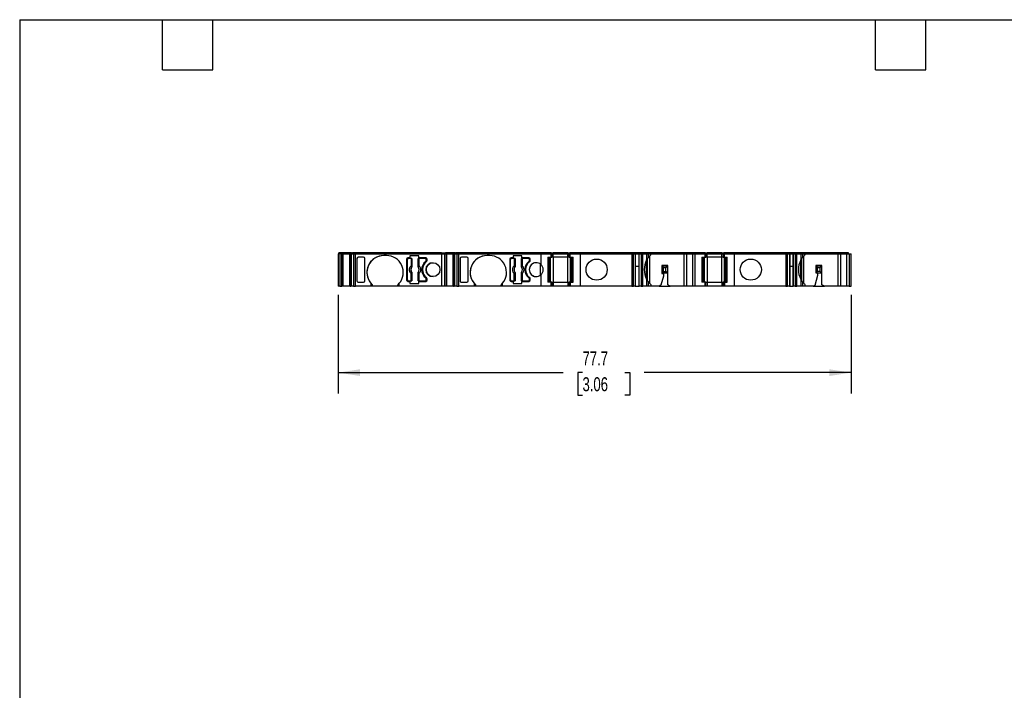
# Model space of a CAD drawing. Header units: millimetres. Extents: x 6 to 273, y 6 to 210.
# Tile 2 of 5: x 6 to 155, y 108 to 210. Entities that reach past the tile are written whole.
import ezdxf

# ---------------------------------------------------------------- set-up
doc = ezdxf.new("R2010")
doc.units = ezdxf.units.MM
doc.linetypes.add('SLD-Solid', pattern=[0])
doc.layers.add('DIMENSIONS', color=140, linetype='SLD-Solid', lineweight=25)
doc.layers.add('TEXT', color=140, linetype='SLD-Solid', lineweight=25)
doc.styles.add('SLDTEXTSTYLE0', font='TXT', dxfattribs={"width": 0.7})
doc.dimstyles.new('SLDDIMSTYLE0', dxfattribs={"dimtxt": 2.158008, "dimasz": 3.302, "dimexe": 0, "dimexo": 0.0625, "dimgap": 0.539502, "dimtad": 0, "dimtih": 1, "dimtoh": 1, "dimrnd": 1e-09, "dimzin": 12, "dimdsep": 46, "dimtxsty": 'SLDTEXTSTYLE0', "dimsah": 1, "dimcen": 0.09, "dimadec": 0, "dimazin": 3, "dimtfac": 1, "dimtofl": 0, "dimtmove": 0, "dimatfit": 3, "dimfxl": 0, "dimfrac": 2, "dimtolj": 1, "dimtzin": 12, "dimarcsym": 0})

# ---------------------------------------------------------------- blocks, each defined once
blk = doc.blocks.new('_D_4')
at = {"layer": 'DIMENSIONS'}
for p, q in [((54.54, 167.89), (54.54, 152.91)), ((132.19, 167.89), (132.19, 152.91)), ((54.54, 156.08), (88.61, 156.08)), ((91.53, 156.08), (90.8, 156.08)), ((90.8, 156.08), (90.8, 152.65)), ((97.94, 156.08), (98.67, 156.08)), ((98.67, 156.08), (98.67, 152.65)), ((132.19, 156.08), (100.87, 156.08)), ((90.8, 152.65), (91.53, 152.65)), ((98.67, 152.65), (97.94, 152.65))]:
    blk.add_line(p, q, dxfattribs=at)
for points in [[(54.54, 156.08), (57.84, 155.57), (57.84, 156.59)], [(132.19, 156.08), (128.89, 156.59), (128.89, 155.57)]]:
    blk.add_solid(points, dxfattribs=at)
at = {"layer": 'DIMENSIONS', "char_height": 2.117, "attachment_point": 1, "style": 'SLDTEXTSTYLE0'}
for s, insert in [('77.7', (91.53, 159.29)), ('3.06', (91.53, 155.38))]:
    blk.add_mtext(s, dxfattribs=dict(at, insert=insert))

msp = doc.modelspace()

# ---------------------------------------------------------------- linework, layer by layer
for p, q in [((54.536, 174.057), (54.536, 169.157)), ((54.784, 174.057), (54.536, 174.057)), ((54.636, 174.057), (54.636, 174.207)), ((55.184, 174.207), (54.636, 174.207)), ((54.784, 174.057), (54.784, 169.157)), ((55.084, 174.057), (54.784, 174.057)), ((55.084, 174.057), (55.084, 169.157)), ((55.094, 174.057), (55.084, 174.057)), ((55.084, 169.157), (55.084, 174.057)), ((55.084, 174.057), (55.084, 174.057)), ((55.094, 169.157), (55.094, 174.057)), ((55.094, 174.057), (55.302, 174.057)), ((55.184, 174.057), (55.184, 174.207)), ((55.191, 174.207), (55.184, 174.207)), ((55.191, 174.057), (55.191, 174.207)), ((55.38, 174.207), (55.191, 174.207)), ((55.302, 169.157), (55.302, 174.057)), ((55.302, 174.057), (56.297, 174.057)), ((55.38, 174.057), (55.38, 174.207)), ((56.287, 174.207), (55.38, 174.207)), ((56.287, 174.057), (56.287, 174.207)), ((56.474, 174.207), (56.287, 174.207)), ((56.297, 169.157), (56.297, 174.057)), ((56.297, 174.057), (56.5, 174.057)), ((56.5, 173.957), (56.355, 173.957)), ((56.355, 169.157), (56.355, 173.957)), ((56.378, 173.957), (56.378, 169.157)), ((56.448, 173.957), (56.448, 169.157)), ((56.474, 174.057), (56.474, 174.207)), ((56.589, 174.207), (56.474, 174.207)), ((56.491, 169.157), (56.491, 173.957)), ((56.5, 174.057), (56.5, 173.957)), ((56.5, 174.057), (56.594, 174.057)), ((56.5, 173.957), (56.594, 173.957)), ((56.589, 174.057), (56.589, 174.207)), ((56.589, 174.207), (56.709, 174.207)), ((56.594, 169.157), (56.594, 174.057)), ((56.594, 174.057), (56.895, 174.057)), ((56.709, 174.057), (56.709, 174.207)), ((56.992, 174.207), (56.709, 174.207)), ((56.895, 174.057), (56.895, 169.157)), ((56.895, 174.057), (57.185, 174.057)), ((56.992, 174.057), (56.992, 174.207)), ((57.185, 174.207), (56.992, 174.207)), ((57.185, 174.057), (57.185, 174.207)), ((70.204, 174.207), (57.185, 174.207)), ((57.185, 169.157), (57.185, 174.057)), ((57.185, 174.057), (70.204, 174.057)), ((57.395, 173.386), (57.395, 169.978)), ((57.395, 173.386), (57.395, 169.978)), ((58.405, 173.587), (57.595, 173.587)), ((58.605, 169.978), (58.605, 173.386)), ((61.854, 173.807), (61.454, 173.807)), ((64.904, 173.257), (64.904, 170.107)), ((64.904, 173.257), (64.904, 173.257)), ((64.904, 173.257), (64.904, 170.107)), ((65.029, 170.132), (65.029, 173.232)), ((65.409, 173.457), (65.104, 173.457)), ((65.587, 173.382), (65.179, 173.382)), ((66.75, 173.757), (65.409, 173.757)), ((65.409, 173.757), (65.409, 173.457)), ((65.409, 173.757), (65.409, 173.457)), ((65.409, 173.757), (65.409, 173.757)), ((65.587, 173.382), (65.587, 172.269)), ((65.687, 173.382), (65.587, 173.382)), ((65.687, 173.382), (65.687, 172.269)), ((65.696, 173.382), (65.687, 173.382)), ((65.696, 173.382), (65.696, 172.158)), ((66.661, 172.158), (66.661, 173.382)), ((66.671, 173.382), (66.661, 173.382)), ((66.671, 172.269), (66.671, 173.382)), ((66.771, 173.382), (66.671, 173.382)), ((66.75, 173.457), (66.75, 173.757)), ((67.804, 173.457), (66.75, 173.457)), ((66.771, 173.382), (66.771, 172.269)), ((67.729, 173.382), (66.771, 173.382)), ((67.799, 172.922), (67.799, 172.922)), ((67.879, 173.082), (67.879, 173.232)), ((67.879, 173.232), (67.879, 173.232)), ((67.879, 173.232), (67.879, 173.082)), ((67.879, 173.082), (67.879, 173.082)), ((68.004, 173.057), (68.004, 173.257)), ((70.204, 174.057), (70.204, 174.207)), ((70.204, 174.207), (70.804, 174.207)), ((70.204, 174.057), (70.204, 169.157)), ((70.204, 174.057), (70.704, 174.057)), ((70.704, 174.057), (70.704, 169.157)), ((70.704, 174.057), (70.714, 174.057)), ((70.704, 169.157), (70.704, 174.057)), ((70.704, 174.057), (70.704, 174.057)), ((70.714, 169.157), (70.714, 174.057)), ((70.714, 174.057), (70.922, 174.057)), ((70.804, 174.057), (70.804, 174.207)), ((70.811, 174.207), (70.804, 174.207)), ((70.804, 174.207), (70.804, 174.057)), ((70.811, 174.057), (70.811, 174.207)), ((71, 174.207), (70.811, 174.207)), ((70.922, 174.057), (70.922, 169.157)), ((70.922, 174.057), (71.917, 174.057)), ((71, 174.057), (71, 174.207)), ((71.907, 174.207), (71, 174.207)), ((71.907, 174.057), (71.907, 174.207)), ((72.094, 174.207), (71.907, 174.207)), ((71.917, 174.057), (71.917, 169.157)), ((71.917, 174.057), (72.12, 174.057)), ((72.12, 173.957), (71.975, 173.957)), ((71.975, 173.957), (71.975, 169.157)), ((71.998, 173.957), (71.998, 169.157)), ((72.068, 173.957), (72.068, 169.157)), ((72.094, 174.057), (72.094, 174.207)), ((72.209, 174.207), (72.094, 174.207)), ((72.111, 169.157), (72.111, 173.957)), ((72.12, 174.057), (72.12, 173.957)), ((72.12, 174.057), (72.214, 174.057)), ((72.12, 173.957), (72.214, 173.957)), ((72.209, 174.057), (72.209, 174.207)), ((72.209, 174.207), (72.329, 174.207)), ((72.214, 169.157), (72.214, 174.057)), ((72.214, 174.057), (72.515, 174.057)), ((72.329, 174.057), (72.329, 174.207)), ((72.612, 174.207), (72.329, 174.207)), ((72.515, 174.057), (72.515, 169.157)), ((72.515, 174.057), (72.805, 174.057)), ((72.612, 174.057), (72.612, 174.207)), ((72.805, 174.207), (72.612, 174.207)), ((72.805, 174.057), (72.805, 174.207)), ((85.179, 174.207), (72.805, 174.207)), ((72.805, 169.157), (72.805, 174.057)), ((72.805, 174.057), (85.224, 174.057)), ((73.015, 173.386), (73.015, 169.978)), ((73.015, 173.386), (73.015, 169.978)), ((74.025, 173.587), (73.215, 173.587)), ((74.225, 169.978), (74.225, 173.386)), ((77.477, 173.807), (77.077, 173.807)), ((80.524, 173.257), (80.524, 170.107)), ((80.524, 173.257), (80.524, 173.257)), ((80.524, 173.257), (80.524, 170.107)), ((80.649, 170.132), (80.649, 173.232)), ((81.029, 173.457), (80.724, 173.457)), ((81.207, 173.382), (80.799, 173.382)), ((82.37, 173.757), (81.029, 173.757)), ((81.029, 173.757), (81.029, 173.457)), ((81.029, 173.757), (81.029, 173.457)), ((81.207, 173.382), (81.207, 172.269)), ((81.307, 173.382), (81.207, 173.382)), ((81.307, 173.382), (81.307, 172.269)), ((81.316, 173.382), (81.307, 173.382)), ((81.316, 173.382), (81.316, 172.158)), ((82.281, 172.158), (82.281, 173.382)), ((82.291, 173.382), (82.281, 173.382)), ((82.291, 172.269), (82.291, 173.382)), ((82.39, 173.382), (82.291, 173.382)), ((82.37, 173.457), (82.37, 173.757)), ((83.424, 173.457), (82.37, 173.457)), ((82.39, 173.382), (82.39, 172.269)), ((83.349, 173.382), (82.39, 173.382)), ((83.419, 172.922), (83.419, 172.922)), ((83.499, 173.082), (83.499, 173.232)), ((83.499, 173.232), (83.499, 173.232)), ((83.499, 173.232), (83.499, 173.082)), ((83.499, 173.082), (83.499, 173.082)), ((83.624, 173.057), (83.624, 173.257)), ((85.179, 174.057), (85.179, 174.207)), ((86.631, 174.207), (85.179, 174.207)), ((85.224, 174.057), (85.224, 172.468)), ((85.224, 174.057), (86.731, 174.057)), ((86.287, 173.557), (86.731, 173.557)), ((86.287, 173.557), (86.287, 169.807)), ((86.531, 169.807), (86.531, 173.557)), ((86.531, 169.807), (86.531, 173.557)), ((86.631, 174.057), (86.631, 174.207)), ((86.631, 174.057), (86.631, 174.207)), ((86.631, 174.207), (86.631, 174.207)), ((86.781, 174.207), (86.631, 174.207)), ((86.681, 169.807), (86.681, 173.557)), ((86.681, 169.807), (86.681, 173.557)), ((86.681, 169.807), (86.681, 173.557)), ((86.731, 174.057), (86.731, 173.557)), ((86.731, 174.057), (86.731, 173.557)), ((86.731, 174.057), (86.731, 174.057)), ((86.731, 174.057), (86.881, 174.057)), ((86.731, 173.557), (86.731, 173.557)), ((86.731, 173.557), (86.881, 173.557)), ((86.781, 174.057), (86.781, 174.207)), ((86.781, 174.057), (86.781, 174.207)), ((86.781, 174.207), (87.081, 174.207)), ((86.881, 173.557), (86.881, 174.057)), ((86.881, 174.057), (86.881, 173.557)), ((86.881, 174.057), (86.881, 174.057)), ((86.881, 173.557), (86.881, 174.057)), ((86.881, 174.057), (87.081, 174.057)), ((87.081, 173.557), (86.881, 173.557)), ((87.081, 174.207), (87.081, 174.057)), ((89.314, 174.207), (87.081, 174.207)), ((87.081, 173.557), (87.081, 174.057)), ((87.081, 174.057), (89.314, 174.057)), ((87.081, 173.557), (87.081, 169.807)), ((89.314, 173.557), (87.081, 173.557)), ((89.314, 174.057), (89.314, 174.207)), ((89.314, 174.207), (89.614, 174.207)), ((89.314, 173.557), (89.314, 174.057)), ((89.314, 174.057), (89.514, 174.057)), ((89.314, 169.807), (89.314, 173.557)), ((89.514, 173.557), (89.314, 173.557)), ((89.514, 174.057), (89.514, 173.557)), ((89.514, 174.057), (89.664, 174.057)), ((89.514, 173.557), (89.514, 174.057)), ((89.514, 174.057), (89.514, 174.057)), ((89.514, 173.557), (89.664, 173.557)), ((89.514, 173.557), (89.514, 173.557)), ((89.614, 174.057), (89.614, 174.207)), ((89.764, 174.207), (89.614, 174.207)), ((89.614, 174.057), (89.614, 174.207)), ((89.664, 173.557), (89.664, 174.057)), ((89.664, 174.057), (91.171, 174.057)), ((89.664, 173.557), (89.664, 174.057)), ((89.664, 174.057), (89.664, 174.057)), ((89.664, 173.557), (90.117, 173.557)), ((89.714, 169.807), (89.714, 173.557)), ((89.714, 173.557), (89.714, 169.807)), ((89.764, 174.057), (89.764, 174.207)), ((91.215, 174.207), (89.764, 174.207)), ((89.764, 174.057), (89.764, 174.207)), ((89.764, 174.207), (89.764, 174.207)), ((89.864, 173.557), (89.864, 169.807)), ((89.864, 173.557), (89.864, 169.807)), ((90.117, 169.807), (90.117, 173.557)), ((91.171, 174.057), (91.171, 169.157)), ((91.171, 174.057), (98.973, 174.057)), ((91.215, 174.057), (91.215, 174.207)), ((98.973, 174.207), (91.215, 174.207)), ((98.973, 174.057), (98.973, 174.207)), ((99.154, 174.207), (98.973, 174.207)), ((98.973, 174.057), (98.973, 169.157)), ((98.973, 174.057), (99.245, 174.057)), ((99.154, 174.057), (99.154, 174.207)), ((99.434, 174.207), (99.154, 174.207)), ((99.245, 169.157), (99.245, 174.057)), ((99.245, 174.057), (99.525, 174.057)), ((99.434, 174.057), (99.434, 174.207)), ((99.472, 174.207), (99.434, 174.207)), ((99.472, 174.057), (99.472, 174.207)), ((100.164, 174.207), (99.472, 174.207)), ((99.525, 174.057), (99.525, 169.157)), ((99.572, 174.057), (99.525, 174.057)), ((99.572, 169.157), (99.572, 174.057)), ((99.572, 174.057), (100.064, 174.057)), ((100.064, 174.057), (100.064, 169.157)), ((100.111, 174.057), (100.064, 174.057)), ((100.111, 169.157), (100.111, 174.057)), ((100.111, 174.057), (100.391, 174.057)), ((100.164, 174.207), (100.164, 174.057)), ((100.201, 174.207), (100.164, 174.207)), ((100.201, 174.057), (100.201, 174.207)), ((100.481, 174.207), (100.201, 174.207)), ((100.391, 174.057), (100.391, 169.157)), ((100.663, 174.057), (100.391, 174.057)), ((100.481, 174.057), (100.481, 174.207)), ((100.663, 174.207), (100.481, 174.207)), ((100.663, 174.057), (100.663, 174.207)), ((101.239, 174.207), (100.663, 174.207)), ((100.663, 169.157), (100.663, 174.057)), ((100.663, 174.057), (101.239, 174.057)), ((101.239, 174.057), (101.239, 174.207)), ((101.433, 174.207), (101.239, 174.207)), ((101.239, 174.057), (101.239, 173.121)), ((101.239, 174.057), (101.529, 174.057)), ((101.239, 170.243), (101.239, 173.121)), ((101.336, 173.285), (101.336, 170.079)), ((101.433, 174.057), (101.433, 174.207)), ((101.772, 174.207), (101.433, 174.207)), ((101.529, 173.556), (101.529, 174.057)), ((101.529, 174.057), (101.872, 174.057)), ((101.672, 173.722), (101.672, 169.642)), ((101.772, 174.057), (101.772, 174.207)), ((106.972, 174.207), (101.772, 174.207)), ((101.872, 173.918), (101.872, 174.057)), ((101.872, 174.057), (106.872, 174.057)), ((106.872, 174.057), (106.872, 169.157)), ((106.872, 174.057), (107.272, 174.057)), ((106.972, 174.057), (106.972, 174.207)), ((107.348, 174.207), (106.972, 174.207)), ((107.272, 174.057), (107.272, 169.157)), ((107.272, 174.057), (108.172, 174.057)), ((107.348, 174.057), (107.348, 174.207)), ((108.095, 174.207), (107.348, 174.207)), ((108.095, 174.057), (108.095, 174.207)), ((108.462, 174.207), (108.095, 174.207)), ((108.172, 174.057), (108.172, 169.157)), ((108.172, 174.057), (108.562, 174.057)), ((108.462, 174.057), (108.462, 174.207)), ((109.953, 174.207), (108.462, 174.207)), ((108.562, 169.157), (108.562, 174.057)), ((108.562, 174.057), (110.053, 174.057)), ((109.61, 173.557), (110.053, 173.557)), ((109.61, 173.557), (109.61, 169.807)), ((109.853, 169.807), (109.853, 173.557)), ((109.853, 169.807), (109.853, 173.557)), ((109.953, 174.057), (109.953, 174.207)), ((109.953, 174.207), (109.953, 174.057)), ((109.953, 174.207), (109.953, 174.207)), ((110.109, 174.207), (109.953, 174.207)), ((110.009, 169.807), (110.009, 173.557)), ((110.053, 174.057), (110.053, 173.557)), ((110.053, 174.057), (110.053, 173.557)), ((110.053, 174.057), (110.053, 174.057)), ((110.053, 174.057), (110.209, 174.057)), ((110.053, 173.557), (110.053, 173.557)), ((110.053, 173.557), (110.209, 173.557)), ((110.109, 174.057), (110.109, 174.207)), ((110.109, 174.057), (110.109, 174.207)), ((110.109, 174.207), (110.409, 174.207)), ((110.209, 173.557), (110.209, 174.057)), ((110.209, 174.057), (110.409, 174.057)), ((110.409, 173.557), (110.209, 173.557)), ((110.409, 174.207), (110.409, 174.057)), ((112.642, 174.207), (110.409, 174.207)), ((110.409, 173.557), (110.409, 174.057)), ((110.409, 174.057), (112.642, 174.057)), ((110.409, 173.557), (110.409, 169.807)), ((112.642, 173.557), (110.409, 173.557)), ((112.642, 174.057), (112.642, 174.207)), ((112.642, 174.207), (112.942, 174.207)), ((112.642, 173.557), (112.642, 174.057)), ((112.642, 174.057), (112.842, 174.057)), ((112.642, 169.807), (112.642, 173.557)), ((112.842, 173.557), (112.642, 173.557)), ((112.842, 174.057), (112.842, 173.557)), ((112.842, 174.057), (112.997, 174.057)), ((112.842, 174.057), (112.842, 173.617)), ((112.842, 173.557), (112.997, 173.557)), ((112.942, 174.057), (112.942, 174.207)), ((113.097, 174.207), (112.942, 174.207)), ((112.942, 174.207), (112.942, 174.057)), ((112.997, 173.557), (112.997, 174.057)), ((112.997, 174.057), (114.499, 174.057)), ((112.997, 173.557), (112.997, 174.057)), ((112.997, 174.057), (112.997, 174.057)), ((112.997, 173.557), (113.44, 173.557)), ((113.042, 169.807), (113.042, 173.557)), ((113.042, 169.807), (113.042, 173.557)), ((113.097, 174.057), (113.097, 174.207)), ((114.543, 174.207), (113.097, 174.207)), ((113.097, 174.057), (113.097, 174.207)), ((113.097, 174.207), (113.097, 174.207)), ((113.197, 173.557), (113.197, 169.807)), ((113.197, 173.557), (113.197, 169.807)), ((113.44, 169.807), (113.44, 173.557)), ((114.499, 174.057), (114.499, 169.157)), ((114.499, 174.057), (122.3, 174.057)), ((114.543, 174.057), (114.543, 174.207)), ((122.3, 174.207), (114.543, 174.207)), ((122.3, 174.057), (122.3, 174.207)), ((122.482, 174.207), (122.3, 174.207)), ((122.3, 174.057), (122.3, 169.157)), ((122.3, 174.057), (122.572, 174.057)), ((122.482, 174.057), (122.482, 174.207)), ((122.762, 174.207), (122.482, 174.207)), ((122.572, 169.157), (122.572, 174.057)), ((122.572, 174.057), (122.852, 174.057)), ((122.762, 174.057), (122.762, 174.207)), ((122.799, 174.207), (122.762, 174.207)), ((122.799, 174.057), (122.799, 174.207)), ((122.799, 174.057), (122.799, 174.207)), ((123.492, 174.207), (122.799, 174.207)), ((122.852, 174.057), (122.852, 169.157)), ((122.899, 174.057), (122.852, 174.057)), ((122.899, 174.057), (122.899, 169.157)), ((122.899, 174.057), (123.392, 174.057)), ((123.392, 174.057), (123.392, 169.157)), ((123.438, 174.057), (123.392, 174.057)), ((123.438, 169.157), (123.438, 174.057)), ((123.438, 174.057), (123.718, 174.057)), ((123.492, 174.207), (123.492, 174.057)), ((123.529, 174.207), (123.492, 174.207)), ((123.529, 174.057), (123.529, 174.207)), ((123.809, 174.207), (123.529, 174.207)), ((123.718, 174.057), (123.718, 169.157)), ((123.99, 174.057), (123.718, 174.057)), ((123.809, 174.057), (123.809, 174.207)), ((123.99, 174.207), (123.809, 174.207)), ((123.99, 174.057), (123.99, 174.207)), ((124.567, 174.207), (123.99, 174.207)), ((123.99, 169.157), (123.99, 174.057)), ((123.99, 174.057), (124.567, 174.057)), ((124.567, 174.057), (124.567, 174.207)), ((124.76, 174.207), (124.567, 174.207)), ((124.567, 174.057), (124.567, 173.121)), ((124.567, 174.057), (124.857, 174.057)), ((124.567, 170.243), (124.567, 173.121)), ((124.664, 173.285), (124.664, 170.079)), ((124.76, 174.057), (124.76, 174.207)), ((125.099, 174.207), (124.76, 174.207)), ((124.857, 173.556), (124.857, 174.057)), ((124.857, 174.057), (125.199, 174.057)), ((124.999, 173.722), (124.999, 169.642)), ((125.099, 174.057), (125.099, 174.207)), ((130.299, 174.207), (125.099, 174.207)), ((125.199, 173.918), (125.199, 174.057)), ((125.199, 174.057), (130.199, 174.057)), ((130.199, 174.057), (130.199, 169.157)), ((130.199, 174.057), (130.599, 174.057)), ((130.299, 174.057), (130.299, 174.207)), ((130.676, 174.207), (130.299, 174.207)), ((130.599, 174.057), (130.599, 169.157)), ((130.599, 174.057), (131.499, 174.057)), ((130.676, 174.057), (130.676, 174.207)), ((131.423, 174.207), (130.676, 174.207)), ((131.423, 174.057), (131.423, 174.207)), ((131.789, 174.207), (131.423, 174.207)), ((131.499, 174.057), (131.499, 169.157)), ((131.499, 174.057), (131.889, 174.057)), ((131.789, 174.057), (131.789, 174.207)), ((131.889, 174.057), (131.889, 169.157)), ((131.889, 174.057), (132.189, 174.057)), ((132.189, 169.157), (132.189, 174.057)), ((65.687, 172.269), (65.587, 172.269)), ((65.659, 172.045), (65.661, 172.044)), ((65.69, 172.161), (65.696, 172.158)), ((66.661, 172.158), (66.668, 172.161)), ((66.671, 172.269), (66.771, 172.269)), ((66.697, 172.044), (66.699, 172.045)), ((81.307, 172.269), (81.207, 172.269)), ((81.279, 172.045), (81.28, 172.044)), ((81.31, 172.161), (81.316, 172.158)), ((82.281, 172.158), (82.288, 172.161)), ((82.291, 172.269), (82.39, 172.269)), ((82.317, 172.044), (82.319, 172.045)), ((85.135, 172.538), (85.135, 170.826)), ((100.064, 172.157), (99.572, 172.157)), ((104.422, 172.307), (103.522, 172.307)), ((103.522, 172.307), (103.522, 171.107)), ((103.572, 172.207), (103.572, 171.207)), ((103.572, 172.207), (103.786, 171.993)), ((104.372, 172.207), (103.572, 172.207)), ((103.572, 171.207), (103.786, 171.421)), ((103.786, 171.421), (103.786, 171.993)), ((103.786, 171.993), (104.157, 171.993)), ((103.786, 171.421), (104.157, 171.421)), ((104.157, 171.993), (104.372, 172.207)), ((104.157, 171.421), (104.157, 171.993)), ((104.372, 171.207), (104.157, 171.421)), ((104.372, 172.207), (104.372, 171.207)), ((104.422, 169.388), (104.422, 172.307)), ((123.392, 172.157), (122.899, 172.157)), ((127.749, 172.307), (126.849, 172.307)), ((126.849, 172.307), (126.849, 171.207)), ((127.699, 172.207), (126.899, 172.207)), ((127.114, 171.993), (126.899, 172.207)), ((126.899, 172.207), (126.899, 171.207)), ((126.899, 171.207), (127.114, 171.421)), ((127.114, 171.421), (127.114, 171.993)), ((127.114, 171.993), (127.485, 171.993)), ((127.485, 171.421), (127.114, 171.421)), ((127.485, 171.993), (127.699, 172.207)), ((127.485, 171.421), (127.485, 171.993)), ((127.699, 171.207), (127.485, 171.421)), ((127.699, 172.207), (127.699, 171.207)), ((127.749, 169.388), (127.749, 172.307)), ((64.904, 170.107), (64.904, 170.107)), ((65.104, 169.907), (65.409, 169.907)), ((65.179, 169.982), (65.587, 169.982)), ((65.409, 169.907), (65.409, 169.607)), ((65.409, 169.907), (65.409, 169.907)), ((65.409, 169.907), (65.409, 169.607)), ((65.587, 169.982), (65.587, 171.095)), ((65.687, 171.095), (65.587, 171.095)), ((65.587, 169.982), (65.687, 169.982)), ((65.661, 171.32), (65.659, 171.319)), ((65.687, 171.095), (65.687, 169.982)), ((65.687, 169.982), (65.696, 169.982)), ((65.696, 171.206), (65.69, 171.203)), ((65.696, 171.206), (65.696, 169.982)), ((66.661, 169.982), (66.661, 171.206)), ((66.661, 171.206), (66.668, 171.203)), ((66.661, 169.982), (66.671, 169.982)), ((66.671, 169.982), (66.671, 171.095)), ((66.671, 171.095), (66.771, 171.095)), ((66.671, 169.982), (66.771, 169.982)), ((66.699, 171.319), (66.697, 171.32)), ((66.75, 169.607), (66.75, 169.907)), ((66.75, 169.907), (67.804, 169.907)), ((66.771, 171.095), (66.771, 169.982)), ((66.771, 169.982), (67.729, 169.982)), ((67.799, 170.442), (67.799, 170.442)), ((67.879, 170.132), (67.879, 170.282)), ((67.879, 170.282), (67.879, 170.132)), ((67.879, 170.282), (67.879, 170.282)), ((67.879, 170.132), (67.879, 170.132)), ((68.004, 170.107), (68.004, 170.307)), ((80.524, 170.107), (80.524, 170.107)), ((80.724, 169.907), (81.029, 169.907)), ((80.799, 169.982), (81.207, 169.982)), ((81.029, 169.907), (81.029, 169.607)), ((81.029, 169.907), (81.029, 169.607)), ((81.207, 169.982), (81.207, 171.095)), ((81.307, 171.095), (81.207, 171.095)), ((81.207, 169.982), (81.307, 169.982)), ((81.28, 171.32), (81.279, 171.319)), ((81.307, 171.095), (81.307, 169.982)), ((81.307, 169.982), (81.316, 169.982)), ((81.316, 171.206), (81.31, 171.203)), ((81.316, 171.206), (81.316, 169.982)), ((82.281, 169.982), (82.281, 171.206)), ((82.281, 171.206), (82.288, 171.203)), ((82.281, 169.982), (82.291, 169.982)), ((82.291, 169.982), (82.291, 171.095)), ((82.291, 171.095), (82.39, 171.095)), ((82.291, 169.982), (82.39, 169.982)), ((82.319, 171.319), (82.317, 171.32)), ((82.37, 169.607), (82.37, 169.907)), ((82.37, 169.907), (83.424, 169.907)), ((82.39, 171.095), (82.39, 169.982)), ((82.39, 169.982), (83.349, 169.982)), ((83.419, 170.442), (83.419, 170.442)), ((83.499, 170.132), (83.499, 170.282)), ((83.499, 170.282), (83.499, 170.132)), ((83.499, 170.282), (83.499, 170.282)), ((83.499, 170.132), (83.499, 170.132)), ((83.624, 170.107), (83.624, 170.307)), ((85.224, 170.896), (85.224, 169.157)), ((101.239, 170.243), (101.239, 169.157)), ((103.772, 170.707), (103.399, 169.317)), ((103.522, 171.107), (103.772, 171.107)), ((103.572, 171.207), (104.372, 171.207)), ((103.772, 171.107), (103.772, 170.707)), ((124.567, 170.243), (124.567, 169.157)), ((127.099, 170.807), (126.695, 169.299)), ((126.849, 171.207), (126.899, 171.207)), ((126.899, 171.207), (127.699, 171.207)), ((127.099, 171.207), (127.099, 170.807)), ((54.784, 169.157), (54.536, 169.157)), ((54.784, 169.157), (55.084, 169.157)), ((55.084, 169.157), (55.094, 169.157)), ((55.084, 169.157), (55.084, 169.157)), ((55.302, 169.157), (55.094, 169.157)), ((56.297, 169.157), (55.302, 169.157)), ((56.355, 169.157), (56.297, 169.157)), ((56.378, 169.157), (56.355, 169.157)), ((56.378, 169.157), (56.448, 169.157)), ((56.448, 169.157), (56.491, 169.157)), ((56.594, 169.157), (56.491, 169.157)), ((56.895, 169.157), (56.594, 169.157)), ((56.895, 169.157), (57.185, 169.157)), ((59.507, 169.157), (57.185, 169.157)), ((57.595, 169.777), (58.405, 169.777)), ((59.507, 169.61), (59.507, 169.157)), ((59.707, 169.157), (59.507, 169.157)), ((59.707, 169.399), (59.707, 169.157)), ((63.601, 169.157), (59.707, 169.157)), ((63.601, 169.157), (63.601, 169.399)), ((63.801, 169.157), (63.601, 169.157)), ((63.801, 169.157), (63.801, 169.61)), ((70.204, 169.157), (63.801, 169.157)), ((65.409, 169.607), (66.75, 169.607)), ((70.704, 169.157), (70.204, 169.157)), ((70.704, 169.157), (70.714, 169.157)), ((70.704, 169.157), (70.704, 169.157)), ((70.922, 169.157), (70.714, 169.157)), ((71.917, 169.157), (70.922, 169.157)), ((71.975, 169.157), (71.917, 169.157)), ((71.998, 169.157), (71.975, 169.157)), ((71.998, 169.157), (72.068, 169.157)), ((72.068, 169.157), (72.111, 169.157)), ((72.214, 169.157), (72.111, 169.157)), ((72.515, 169.157), (72.214, 169.157)), ((72.515, 169.157), (72.805, 169.157)), ((75.131, 169.157), (72.805, 169.157)), ((73.215, 169.777), (74.025, 169.777)), ((75.131, 169.61), (75.131, 169.157)), ((75.331, 169.157), (75.131, 169.157)), ((75.331, 169.399), (75.331, 169.157)), ((79.224, 169.157), (75.331, 169.157)), ((79.224, 169.157), (79.224, 169.399)), ((79.424, 169.157), (79.224, 169.157)), ((79.424, 169.157), (79.424, 169.61)), ((85.224, 169.157), (79.424, 169.157)), ((81.029, 169.607), (82.37, 169.607)), ((86.731, 169.157), (85.224, 169.157)), ((86.731, 169.807), (86.287, 169.807)), ((86.731, 169.807), (86.731, 169.157)), ((86.731, 169.807), (86.731, 169.157)), ((86.881, 169.807), (86.731, 169.807)), ((86.731, 169.157), (86.731, 169.157)), ((86.881, 169.157), (86.731, 169.157)), ((86.881, 169.157), (86.881, 169.807)), ((86.881, 169.807), (86.881, 169.157)), ((86.881, 169.807), (86.881, 169.807)), ((86.881, 169.807), (87.081, 169.807)), ((86.881, 169.157), (86.881, 169.157)), ((86.881, 169.157), (86.881, 169.157)), ((87.081, 169.157), (86.881, 169.157)), ((87.081, 169.807), (87.081, 169.157)), ((87.081, 169.807), (89.314, 169.807)), ((89.314, 169.157), (87.081, 169.157)), ((89.314, 169.807), (89.314, 169.157)), ((89.314, 169.807), (89.514, 169.807)), ((89.514, 169.157), (89.314, 169.157)), ((89.514, 169.807), (89.514, 169.157)), ((89.664, 169.807), (89.514, 169.807)), ((89.514, 169.157), (89.514, 169.807)), ((89.664, 169.157), (89.514, 169.157)), ((89.514, 169.157), (89.514, 169.157)), ((89.664, 169.807), (89.664, 169.157)), ((89.664, 169.807), (90.117, 169.807)), ((89.664, 169.157), (89.664, 169.807)), ((89.664, 169.807), (89.664, 169.807)), ((91.171, 169.157), (89.664, 169.157)), ((89.664, 169.157), (89.664, 169.157)), ((98.973, 169.157), (91.171, 169.157)), ((98.973, 169.157), (99.245, 169.157)), ((99.525, 169.157), (99.245, 169.157)), ((99.525, 169.157), (99.572, 169.157)), ((99.572, 169.157), (100.064, 169.157)), ((100.064, 169.157), (100.111, 169.157)), ((100.391, 169.157), (100.111, 169.157)), ((100.391, 169.157), (100.663, 169.157)), ((101.239, 169.157), (100.663, 169.157)), ((101.529, 169.157), (101.239, 169.157)), ((101.529, 169.157), (101.529, 169.808)), ((101.872, 169.157), (101.529, 169.157)), ((101.872, 169.446), (101.872, 169.157)), ((103.122, 169.157), (101.872, 169.157)), ((103.399, 169.317), (103.122, 169.157)), ((103.122, 169.157), (104.822, 169.157)), ((104.822, 169.157), (104.422, 169.388)), ((106.872, 169.157), (104.822, 169.157)), ((107.272, 169.157), (106.872, 169.157)), ((108.172, 169.157), (107.272, 169.157)), ((108.562, 169.157), (108.172, 169.157)), ((110.053, 169.157), (108.562, 169.157)), ((110.053, 169.807), (109.61, 169.807)), ((110.053, 169.807), (110.053, 169.157)), ((110.053, 169.807), (110.053, 169.157)), ((110.209, 169.807), (110.053, 169.807)), ((110.053, 169.157), (110.053, 169.157)), ((110.209, 169.157), (110.053, 169.157)), ((110.209, 169.157), (110.209, 169.807)), ((110.209, 169.807), (110.409, 169.807)), ((110.409, 169.157), (110.209, 169.157)), ((110.409, 169.807), (110.409, 169.157)), ((110.409, 169.807), (112.642, 169.807)), ((112.642, 169.157), (110.409, 169.157)), ((112.642, 169.807), (112.642, 169.157)), ((112.642, 169.807), (112.842, 169.807)), ((112.842, 169.157), (112.642, 169.157)), ((112.842, 169.807), (112.842, 169.157)), ((112.997, 169.807), (112.842, 169.807)), ((112.842, 169.807), (112.842, 169.157)), ((112.997, 169.157), (112.842, 169.157)), ((112.997, 169.807), (112.997, 169.157)), ((112.997, 169.807), (113.44, 169.807)), ((112.997, 169.157), (112.997, 169.807)), ((112.997, 169.807), (112.997, 169.807)), ((114.499, 169.157), (112.997, 169.157)), ((112.997, 169.157), (112.997, 169.157)), ((122.3, 169.157), (114.499, 169.157)), ((122.3, 169.157), (122.572, 169.157)), ((122.852, 169.157), (122.572, 169.157)), ((122.852, 169.157), (122.899, 169.157)), ((122.899, 169.157), (123.392, 169.157)), ((123.392, 169.157), (123.438, 169.157)), ((123.718, 169.157), (123.438, 169.157)), ((123.718, 169.157), (123.99, 169.157)), ((124.567, 169.157), (123.99, 169.157)), ((124.857, 169.157), (124.567, 169.157)), ((124.857, 169.157), (124.857, 169.808)), ((125.199, 169.157), (124.857, 169.157)), ((125.199, 169.446), (125.199, 169.157)), ((126.449, 169.157), (125.199, 169.157)), ((126.695, 169.299), (126.449, 169.157)), ((126.449, 169.157), (128.149, 169.157)), ((128.149, 169.157), (127.749, 169.388)), ((130.199, 169.157), (128.149, 169.157)), ((130.599, 169.157), (130.199, 169.157)), ((131.499, 169.157), (130.599, 169.157)), ((131.889, 169.157), (131.499, 169.157)), ((131.889, 169.157), (132.189, 169.157))]:
    msp.add_line(p, q)
for centre, radius in [((93.67, 171.682), 1.6), ((116.997, 171.682), 1.6), ((68.904, 171.682), 1.05)]:
    msp.add_circle(centre, radius)
for centre, radius, start, end in [((61.454, 171.257), 2.55, 90, 220.24007), ((61.454, 171.257), 2.55, 90, 226.77071), ((61.854, 171.257), 2.55, 319.76029, 90), ((65.104, 173.257), 0.2, 89.99991, 180), ((65.104, 173.257), 0.2, 89.99991, 180), ((65.179, 173.232), 0.15, 90, 180), ((68.729, 171.682), 1.55, 126.8699, 233.13011), ((68.729, 171.682), 1.55, 126.8699, 233.13011), ((68.804, 171.682), 1.5, 126.02248, 233.97754), ((67.729, 173.232), 0.15, 0, 90), ((67.729, 173.232), 0.15, 0, 90), ((67.679, 173.082), 0.2, 306.8699, 0), ((67.679, 173.082), 0.2, 306.8699, 0), ((67.804, 173.257), 0.2, 0, 90.00001), ((67.804, 173.057), 0.2, 306.02248, 0), ((77.077, 171.257), 2.55, 90, 220.24007), ((77.077, 171.257), 2.55, 90, 226.77077), ((77.477, 171.257), 2.55, 319.76024, 90), ((80.724, 173.257), 0.2, 90, 180), ((80.724, 173.257), 0.2, 90, 180), ((80.799, 173.232), 0.15, 90, 180), ((84.349, 171.682), 1.55, 126.8699, 233.1301), ((84.349, 171.682), 1.55, 126.8699, 233.1301), ((84.424, 171.682), 1.5, 126.02248, 233.97753), ((83.349, 173.232), 0.15, 0, 90), ((83.349, 173.232), 0.15, 0, 90), ((83.299, 173.082), 0.2, 306.8699, 0), ((83.299, 173.082), 0.2, 306.8699, 0), ((83.424, 173.257), 0.2, 0, 89.99994), ((83.424, 173.057), 0.2, 306.02248, 0), ((103.872, 171.682), 3, 151.32719, 208.67281), ((103.872, 171.682), 3, 131.81031, 141.33217), ((127.199, 171.682), 3, 151.32719, 208.67281), ((127.199, 171.682), 3, 131.81031, 141.33217), ((66.179, 171.682), 0.634, 145.08334, 214.91666), ((66.179, 171.682), 0.633, 145.05032, 214.9496), ((65.626, 172.175), 0.066, 289.96147, 346.89452), ((66.732, 172.175), 0.066, 193.10546, 250.03853), ((66.179, 171.682), 0.633, 325.05032, 34.9496), ((66.179, 171.682), 0.634, 325.08334, 34.91666), ((68.904, 171.682), 1.05, 90, 180), ((68.904, 171.682), 1.05, 180, 270), ((81.799, 171.682), 0.634, 145.08334, 214.91666), ((81.799, 171.682), 0.633, 145.05032, 214.9496), ((81.246, 172.175), 0.066, 289.96147, 346.89453), ((82.352, 172.175), 0.066, 193.10547, 250.03853), ((81.799, 171.682), 0.633, 325.05032, 34.9496), ((81.799, 171.682), 0.634, 325.08334, 34.91666), ((84.527, 171.682), 1.05, 48.44916, 311.55084), ((84.527, 171.682), 1.05, 90, 270), ((84.527, 171.682), 1.05, 311.55084, 48.44916), ((65.104, 170.107), 0.2, 180, 270.00009), ((65.104, 170.107), 0.2, 180, 270.00008), ((65.179, 170.132), 0.15, 180, 270), ((65.626, 171.188), 0.066, 13.10548, 70.03853), ((66.732, 171.188), 0.066, 109.96147, 166.89454), ((67.729, 170.132), 0.15, 270, 0), ((67.729, 170.132), 0.15, 269.99999, 0), ((67.679, 170.282), 0.2, 0, 53.13008), ((67.679, 170.282), 0.2, 0, 53.13008), ((67.804, 170.107), 0.2, 270, 0), ((67.804, 170.307), 0.2, 0, 53.97745), ((80.724, 170.107), 0.2, 180, 270.00003), ((80.724, 170.107), 0.2, 180, 270.00003), ((80.799, 170.132), 0.15, 180, 270), ((81.246, 171.188), 0.066, 13.10547, 70.03853), ((82.352, 171.188), 0.066, 109.96147, 166.89453), ((83.349, 170.132), 0.15, 270, 0), ((83.349, 170.132), 0.15, 270, 0), ((83.299, 170.282), 0.2, 0, 53.13009), ((83.299, 170.282), 0.2, 0, 53.13009), ((83.424, 170.107), 0.2, 270, 0), ((83.424, 170.307), 0.2, 0, 53.9775), ((61.454, 171.257), 2.55, 220.24006, 226.7707), ((61.854, 171.257), 2.55, 313.22938, 319.76028), ((77.077, 171.257), 2.55, 220.24007, 226.77077), ((77.477, 171.257), 2.55, 313.2293, 319.76024), ((103.872, 171.682), 3, 218.66783, 228.18969), ((127.199, 171.682), 3, 218.66783, 228.18969)]:
    msp.add_arc(centre, radius, start, end)
at = {"extrusion": (-2.00804e-07, 0, 1)}
for centre, major_axis, start_param, end_param in [((57.595, 173.386), (0, -0.201), 3.1415927, 4.712389), ((58.405, 173.386), (0, -0.201), 1.5707963, 3.1415926), ((57.595, 169.978), (0, 0.201), 1.5707963, 3.1415927), ((58.405, 169.978), (0, 0.201), 3.1415927, 4.712389)]:
    msp.add_ellipse(centre, major_axis=major_axis, ratio=0.9961947, start_param=start_param, end_param=end_param, dxfattribs=at)
at = {"extrusion": (-4.96551e-08, 0, 1)}
for centre, major_axis, start_param, end_param in [((73.215, 173.386), (0, -0.201), 3.1415927, 4.712389), ((74.025, 173.386), (0, -0.201), 1.5707963, 3.1415926), ((73.215, 169.978), (0, 0.201), 1.5707963, 3.1415927), ((74.025, 169.978), (0, 0.201), 3.1415927, 4.712389)]:
    msp.add_ellipse(centre, major_axis=major_axis, ratio=0.9961947, start_param=start_param, end_param=end_param, dxfattribs=at)
for points, knots in [([(101.239, 173.121), (101.287, 173.209), (101.339, 173.293), (101.419, 173.411), (101.446, 173.448), (101.495, 173.513), (101.517, 173.541), (101.529, 173.556)], [0, 0, 0, 0, 0.5, 0.5, 0.75, 0.75, 1, 1, 1, 1]), ([(124.567, 173.121), (124.615, 173.209), (124.667, 173.293), (124.747, 173.411), (124.774, 173.448), (124.823, 173.513), (124.844, 173.541), (124.857, 173.556)], [0, 0, 0, 0, 0.5, 0.5, 0.75, 0.75, 1, 1, 1, 1]), ([(65.587, 171.095), (65.569, 171.114), (65.534, 171.152), (65.487, 171.215), (65.447, 171.282), (65.399, 171.379), (65.357, 171.513), (65.34, 171.682), (65.357, 171.851), (65.407, 172.009), (65.483, 172.152), (65.553, 172.23), (65.587, 172.269)], [0, 0, 0, 0, 0.0602697, 0.1200562, 0.1798933, 0.2403137, 0.3700145, 0.5001284, 0.6298294, 0.7599435, 0.879871, 1, 1, 1, 1]), ([(65.659, 172.045), (65.661, 172.05), (65.663, 172.06), (65.661, 172.078), (65.656, 172.096), (65.651, 172.108), (65.648, 172.113)], [0, 0, 0, 0, 0.3068807, 0.5758818, 0.8069791, 1, 1, 1, 1]), ([(65.69, 172.161), (65.689, 172.144), (65.688, 172.103), (65.67, 172.067), (65.659, 172.045)], [0, 0, 0, 0, 0.389276, 1, 1, 1, 1]), ([(65.696, 172.158), (65.696, 172.152), (65.696, 172.146), (65.696, 172.139), (65.695, 172.133), (65.694, 172.126), (65.693, 172.12), (65.691, 172.114), (65.69, 172.107), (65.688, 172.101), (65.687, 172.098), (65.686, 172.095), (65.685, 172.092), (65.683, 172.086), (65.68, 172.08), (65.678, 172.074), (65.676, 172.071), (65.675, 172.068), (65.673, 172.065), (65.67, 172.058), (65.665, 172.051), (65.661, 172.044)], [0, 0, 0, 0, 0.00001937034, 0.00001937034, 0.00001937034, 0.00003874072, 0.00003874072, 0.00003874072, 0.00005811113, 0.00005811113, 0.00005811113, 0.00006777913, 0.00006777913, 0.00006777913, 0.00008714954, 0.00008714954, 0.00008714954, 0.00009681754, 0.00009681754, 0.00009681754, 0.00012148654, 0.00012148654, 0.00012148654, 0.00012148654]), ([(65.687, 172.269), (65.687, 172.248), (65.687, 172.21), (65.689, 172.176), (65.69, 172.161)], [0, 0, 0, 0, 0.52148489, 1, 1, 1, 1]), ([(66.697, 172.044), (66.694, 172.05), (66.69, 172.055), (66.687, 172.061), (66.684, 172.066), (66.681, 172.072), (66.678, 172.078), (66.676, 172.084), (66.674, 172.09), (66.671, 172.096), (66.67, 172.099), (66.67, 172.102), (66.669, 172.105), (66.667, 172.112), (66.666, 172.118), (66.664, 172.124), (66.664, 172.127), (66.663, 172.131), (66.663, 172.134), (66.662, 172.142), (66.661, 172.15), (66.661, 172.158)], [0, 0, 0, 0, 0.0000193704, 0.0000193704, 0.0000193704, 0.00003874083, 0.00003874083, 0.00003874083, 0.00005811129, 0.00005811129, 0.00005811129, 0.00006777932, 0.00006777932, 0.00006777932, 0.00008714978, 0.00008714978, 0.00008714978, 0.00009681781, 0.00009681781, 0.00009681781, 0.00012148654, 0.00012148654, 0.00012148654, 0.00012148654]), ([(66.668, 172.161), (66.669, 172.171), (66.67, 172.191), (66.671, 172.229), (66.671, 172.255), (66.671, 172.269)], [0, 0, 0, 0, 0.31722179, 0.64508367, 1, 1, 1, 1]), ([(66.699, 172.045), (66.693, 172.056), (66.681, 172.078), (66.672, 172.11), (66.668, 172.137), (66.668, 172.154), (66.668, 172.161)], [0, 0, 0, 0, 0.3320969, 0.61117, 0.8339341, 1, 1, 1, 1]), ([(66.771, 172.269), (66.789, 172.25), (66.824, 172.212), (66.871, 172.149), (66.911, 172.082), (66.959, 171.985), (67.001, 171.851), (67.018, 171.682), (67.001, 171.513), (66.951, 171.355), (66.875, 171.212), (66.805, 171.134), (66.771, 171.095)], [0, 0, 0, 0, 0.0602697, 0.1200562, 0.1798933, 0.2403137, 0.3700145, 0.5001284, 0.6298294, 0.7599435, 0.879871, 1, 1, 1, 1]), ([(81.207, 171.095), (81.189, 171.114), (81.154, 171.152), (81.107, 171.215), (81.067, 171.282), (81.019, 171.379), (80.977, 171.513), (80.96, 171.682), (80.977, 171.851), (81.027, 172.009), (81.103, 172.152), (81.172, 172.23), (81.207, 172.269)], [0, 0, 0, 0, 0.0602697, 0.1200562, 0.1798933, 0.2403137, 0.3700145, 0.5001284, 0.6298294, 0.7599435, 0.879871, 1, 1, 1, 1]), ([(81.279, 172.045), (81.28, 172.05), (81.283, 172.06), (81.281, 172.078), (81.276, 172.096), (81.27, 172.108), (81.268, 172.113)], [0, 0, 0, 0, 0.3068807, 0.5758818, 0.8069791, 1, 1, 1, 1]), ([(81.31, 172.161), (81.309, 172.144), (81.308, 172.103), (81.29, 172.067), (81.279, 172.045)], [0, 0, 0, 0, 0.389276, 1, 1, 1, 1]), ([(81.316, 172.158), (81.316, 172.152), (81.316, 172.146), (81.315, 172.139), (81.315, 172.133), (81.314, 172.126), (81.313, 172.12), (81.311, 172.114), (81.31, 172.107), (81.308, 172.101), (81.307, 172.098), (81.306, 172.095), (81.305, 172.092), (81.303, 172.086), (81.3, 172.08), (81.298, 172.074), (81.296, 172.071), (81.295, 172.068), (81.293, 172.065), (81.289, 172.058), (81.285, 172.051), (81.28, 172.044)], [0, 0, 0, 0, 0.00001937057, 0.00001937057, 0.00001937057, 0.00003874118, 0.00003874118, 0.00003874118, 0.00005811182, 0.00005811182, 0.00005811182, 0.00006777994, 0.00006777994, 0.00006777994, 0.00008715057, 0.00008715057, 0.00008715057, 0.00009681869, 0.00009681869, 0.00009681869, 0.00012148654, 0.00012148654, 0.00012148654, 0.00012148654]), ([(81.307, 172.269), (81.307, 172.248), (81.307, 172.21), (81.309, 172.176), (81.31, 172.161)], [0, 0, 0, 0, 0.52148489, 1, 1, 1, 1]), ([(82.317, 172.044), (82.314, 172.05), (82.31, 172.055), (82.307, 172.061), (82.304, 172.066), (82.301, 172.072), (82.298, 172.078), (82.296, 172.084), (82.293, 172.09), (82.291, 172.096), (82.29, 172.099), (82.289, 172.102), (82.289, 172.105), (82.287, 172.112), (82.285, 172.118), (82.284, 172.124), (82.284, 172.127), (82.283, 172.131), (82.283, 172.134), (82.282, 172.142), (82.281, 172.15), (82.281, 172.158)], [0, 0, 0, 0, 0.00001937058, 0.00001937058, 0.00001937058, 0.00003874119, 0.00003874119, 0.00003874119, 0.00005811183, 0.00005811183, 0.00005811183, 0.00006777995, 0.00006777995, 0.00006777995, 0.00008715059, 0.00008715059, 0.00008715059, 0.00009681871, 0.00009681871, 0.00009681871, 0.00012148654, 0.00012148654, 0.00012148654, 0.00012148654]), ([(82.288, 172.161), (82.289, 172.171), (82.29, 172.191), (82.291, 172.229), (82.291, 172.255), (82.291, 172.269)], [0, 0, 0, 0, 0.3172218, 0.6450837, 1, 1, 1, 1]), ([(82.319, 172.045), (82.312, 172.056), (82.301, 172.078), (82.292, 172.11), (82.288, 172.137), (82.288, 172.154), (82.288, 172.161)], [0, 0, 0, 0, 0.3320969, 0.61117, 0.8339341, 1, 1, 1, 1]), ([(82.39, 172.269), (82.408, 172.25), (82.444, 172.212), (82.491, 172.149), (82.531, 172.082), (82.579, 171.985), (82.621, 171.851), (82.638, 171.682), (82.621, 171.513), (82.571, 171.355), (82.495, 171.212), (82.425, 171.134), (82.39, 171.095)], [0, 0, 0, 0, 0.0602697, 0.1200562, 0.1798933, 0.2403137, 0.3700145, 0.5001284, 0.6298294, 0.7599435, 0.879871, 1, 1, 1, 1]), ([(65.659, 171.319), (65.665, 171.308), (65.677, 171.286), (65.686, 171.254), (65.69, 171.227), (65.69, 171.21), (65.69, 171.203)], [0, 0, 0, 0, 0.3320969, 0.61117, 0.8339341, 1, 1, 1, 1]), ([(65.661, 171.32), (65.664, 171.314), (65.668, 171.309), (65.671, 171.303), (65.674, 171.298), (65.677, 171.292), (65.68, 171.286), (65.682, 171.28), (65.684, 171.274), (65.686, 171.268), (65.687, 171.265), (65.688, 171.262), (65.689, 171.259), (65.691, 171.252), (65.692, 171.246), (65.694, 171.24), (65.694, 171.237), (65.695, 171.233), (65.695, 171.23), (65.696, 171.222), (65.696, 171.214), (65.696, 171.206)], [0, 0, 0, 0, 0.00001937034, 0.00001937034, 0.00001937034, 0.00003874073, 0.00003874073, 0.00003874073, 0.00005811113, 0.00005811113, 0.00005811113, 0.00006777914, 0.00006777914, 0.00006777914, 0.00008714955, 0.00008714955, 0.00008714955, 0.00009681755, 0.00009681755, 0.00009681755, 0.00012148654, 0.00012148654, 0.00012148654, 0.00012148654]), ([(65.69, 171.203), (65.689, 171.193), (65.688, 171.172), (65.687, 171.135), (65.687, 171.109), (65.687, 171.095)], [0, 0, 0, 0, 0.3172218, 0.6450837, 1, 1, 1, 1]), ([(66.661, 171.206), (66.661, 171.212), (66.662, 171.218), (66.662, 171.225), (66.663, 171.231), (66.664, 171.238), (66.665, 171.244), (66.666, 171.25), (66.668, 171.257), (66.67, 171.263), (66.671, 171.266), (66.672, 171.269), (66.673, 171.272), (66.675, 171.278), (66.678, 171.284), (66.68, 171.29), (66.682, 171.293), (66.683, 171.296), (66.685, 171.299), (66.688, 171.306), (66.693, 171.313), (66.697, 171.32)], [0, 0, 0, 0, 0.00001937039, 0.00001937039, 0.00001937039, 0.00003874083, 0.00003874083, 0.00003874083, 0.00005811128, 0.00005811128, 0.00005811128, 0.00006777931, 0.00006777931, 0.00006777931, 0.00008714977, 0.00008714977, 0.00008714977, 0.0000968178, 0.0000968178, 0.0000968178, 0.00012148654, 0.00012148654, 0.00012148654, 0.00012148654]), ([(66.668, 171.203), (66.669, 171.22), (66.67, 171.261), (66.688, 171.297), (66.699, 171.319)], [0, 0, 0, 0, 0.389276, 1, 1, 1, 1]), ([(66.671, 171.095), (66.671, 171.116), (66.671, 171.154), (66.669, 171.188), (66.668, 171.203)], [0, 0, 0, 0, 0.5214849, 1, 1, 1, 1]), ([(66.699, 171.319), (66.697, 171.314), (66.695, 171.304), (66.697, 171.286), (66.702, 171.268), (66.707, 171.256), (66.71, 171.25)], [0, 0, 0, 0, 0.3068807, 0.5758818, 0.8069791, 1, 1, 1, 1]), ([(66.71, 171.25), (66.714, 171.241), (66.723, 171.22), (66.739, 171.182), (66.756, 171.139), (66.766, 171.11), (66.771, 171.095)], [0, 0, 0, 0, 0.22047533, 0.49907525, 0.74811907, 1, 1, 1, 1]), ([(81.279, 171.319), (81.285, 171.308), (81.297, 171.286), (81.306, 171.254), (81.31, 171.227), (81.31, 171.21), (81.31, 171.203)], [0, 0, 0, 0, 0.3320969, 0.61117, 0.8339341, 1, 1, 1, 1]), ([(81.28, 171.32), (81.284, 171.314), (81.288, 171.309), (81.291, 171.303), (81.294, 171.298), (81.297, 171.292), (81.299, 171.286), (81.302, 171.28), (81.304, 171.274), (81.306, 171.268), (81.307, 171.265), (81.308, 171.262), (81.309, 171.259), (81.311, 171.252), (81.312, 171.246), (81.313, 171.24), (81.314, 171.237), (81.314, 171.233), (81.315, 171.23), (81.316, 171.222), (81.316, 171.214), (81.316, 171.206)], [0, 0, 0, 0, 0.00001937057, 0.00001937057, 0.00001937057, 0.00003874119, 0.00003874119, 0.00003874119, 0.00005811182, 0.00005811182, 0.00005811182, 0.00006777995, 0.00006777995, 0.00006777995, 0.00008715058, 0.00008715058, 0.00008715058, 0.0000968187, 0.0000968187, 0.0000968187, 0.00012148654, 0.00012148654, 0.00012148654, 0.00012148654]), ([(81.31, 171.203), (81.309, 171.193), (81.308, 171.172), (81.307, 171.135), (81.307, 171.109), (81.307, 171.095)], [0, 0, 0, 0, 0.31722179, 0.64508367, 1, 1, 1, 1]), ([(82.281, 171.206), (82.281, 171.212), (82.282, 171.218), (82.282, 171.225), (82.283, 171.231), (82.284, 171.238), (82.285, 171.244), (82.286, 171.25), (82.288, 171.257), (82.29, 171.263), (82.291, 171.266), (82.292, 171.269), (82.293, 171.272), (82.295, 171.278), (82.297, 171.284), (82.3, 171.29), (82.302, 171.293), (82.303, 171.296), (82.304, 171.299), (82.308, 171.306), (82.313, 171.313), (82.317, 171.32)], [0, 0, 0, 0, 0.00001937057, 0.00001937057, 0.00001937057, 0.00003874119, 0.00003874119, 0.00003874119, 0.00005811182, 0.00005811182, 0.00005811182, 0.00006777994, 0.00006777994, 0.00006777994, 0.00008715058, 0.00008715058, 0.00008715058, 0.0000968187, 0.0000968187, 0.0000968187, 0.00012148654, 0.00012148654, 0.00012148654, 0.00012148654]), ([(82.288, 171.203), (82.288, 171.22), (82.289, 171.261), (82.308, 171.297), (82.319, 171.319)], [0, 0, 0, 0, 0.389276, 1, 1, 1, 1]), ([(82.291, 171.095), (82.291, 171.116), (82.291, 171.154), (82.289, 171.188), (82.288, 171.203)], [0, 0, 0, 0, 0.5214849, 1, 1, 1, 1]), ([(82.319, 171.319), (82.317, 171.314), (82.315, 171.304), (82.317, 171.286), (82.322, 171.268), (82.327, 171.256), (82.33, 171.25)], [0, 0, 0, 0, 0.30688072, 0.57588184, 0.80697908, 1, 1, 1, 1]), ([(82.33, 171.25), (82.334, 171.241), (82.343, 171.22), (82.359, 171.182), (82.376, 171.139), (82.386, 171.11), (82.39, 171.095)], [0, 0, 0, 0, 0.2204753, 0.4990753, 0.7481191, 1, 1, 1, 1]), ([(101.529, 169.808), (101.517, 169.823), (101.495, 169.851), (101.447, 169.915), (101.42, 169.953), (101.34, 170.069), (101.287, 170.155), (101.239, 170.243)], [0, 0, 0, 0, 0.25, 0.25, 0.5, 0.5, 1, 1, 1, 1]), ([(124.857, 169.808), (124.844, 169.823), (124.823, 169.851), (124.774, 169.915), (124.747, 169.953), (124.668, 170.069), (124.615, 170.155), (124.567, 170.243)], [0, 0, 0, 0, 0.25, 0.25, 0.5, 0.5, 1, 1, 1, 1])]:
    msp.add_open_spline(points, degree=3, knots=knots)
for points in [[(65.587, 172.269), (65.606, 172.212), (65.629, 172.155), (65.648, 172.113)], [(66.699, 172.045), (66.692, 172.06), (66.696, 172.083), (66.71, 172.113)], [(66.71, 172.113), (66.729, 172.155), (66.752, 172.212), (66.771, 172.269)], [(81.207, 172.269), (81.226, 172.212), (81.249, 172.155), (81.268, 172.113)], [(82.319, 172.045), (82.312, 172.06), (82.315, 172.083), (82.33, 172.113)], [(82.33, 172.113), (82.349, 172.155), (82.372, 172.212), (82.39, 172.269)], [(65.648, 171.25), (65.629, 171.209), (65.606, 171.152), (65.587, 171.095)], [(65.659, 171.319), (65.666, 171.304), (65.662, 171.281), (65.648, 171.25)], [(81.268, 171.25), (81.249, 171.209), (81.226, 171.152), (81.207, 171.095)], [(81.279, 171.319), (81.285, 171.304), (81.282, 171.281), (81.268, 171.25)]]:
    msp.add_open_spline(points, degree=3)
at = {"layer": 'TEXT'}
for p, q in [((6.35, 209.55), (273.05, 209.55)), ((6.35, 209.55), (6.35, 6.35)), ((27.94, 201.93), (27.94, 209.55)), ((35.56, 201.93), (35.56, 209.55)), ((135.89, 201.93), (135.89, 209.55)), ((143.51, 201.93), (143.51, 209.55)), ((27.94, 201.93), (35.56, 201.93)), ((135.89, 201.93), (143.51, 201.93))]:
    msp.add_line(p, q, dxfattribs=at)

# ---------------------------------------------------------------- dimensions: what is measured, and where the dimension line sits
at = {"layer": 'DIMENSIONS'}
dim = msp.add_linear_dim(base=(54.536, 156.083), p1=(132.189, 169.157), p2=(54.536, 169.157), angle=359.99999, dimstyle='SLDDIMSTYLE0', dxfattribs=at)
dim.commit()
dim.dimension.update_dxf_attribs({"geometry": '_D_4', "text_midpoint": (94.736, 156.083), "dimtype": 160})

doc.saveas('drawing.dxf')
